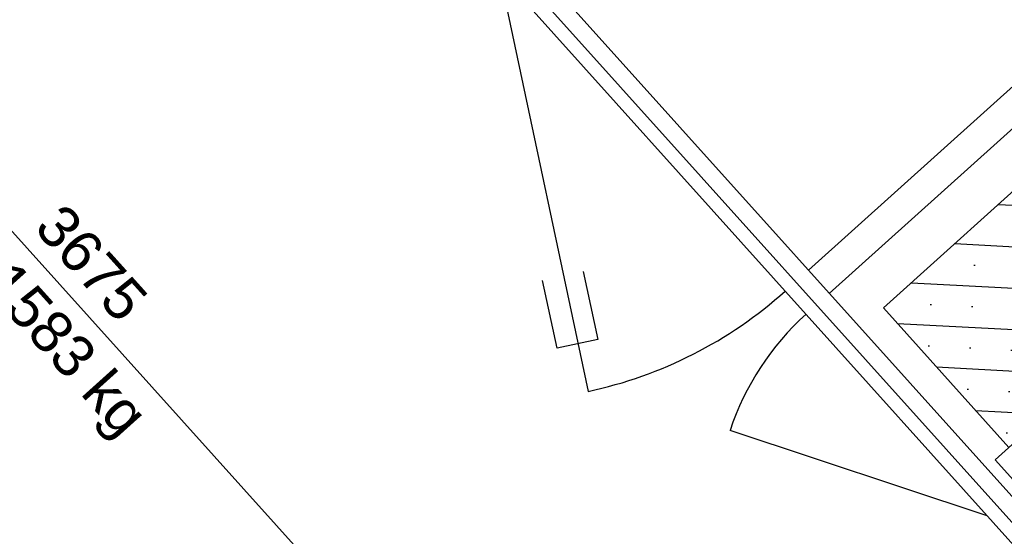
# Model space of a CAD drawing. Header units: millimetres. Extents: x -5775 to 72913, y -36825 to 83180.
# Tile 27 of 48: x 49090 to 50507, y 60849 to 61592. Entities that reach past the tile are written whole.
import ezdxf
from ezdxf.enums import TextEntityAlignment as Align

# ---------------------------------------------------------------- set-up
doc = ezdxf.new("R2010")
doc.units = ezdxf.units.MM
doc.header["$LTSCALE"] = 0.3
doc.layers.add('RLT 1', color=253, linetype='Continuous')
doc.styles.add('Arial', font='arial.ttf', dxfattribs={"width": 0.95, "height": 1.8})
doc.styles.add('ROMANS8', font='arial.ttf')

# ---------------------------------------------------------------- blocks, each defined once
blk = doc.blocks.new('RLT1')
at = {"layer": 'RLT 1', "ltscale": 10}
h = blk.add_hatch(dxfattribs=at)
h.set_pattern_fill('SACNCR', color=256, scale=25, angle=-48.034, style=0)
h.set_pattern_definition([(356.966, (42273.29, -88228.963), (3.151, 59.448), []), (356.966, (42301.44, -88260.26), (3.151, 59.448), [0, -59.5313])])
h.paths.add_polyline_path([(42701.8, -87773), (42291.3, -88142.1), (42110.8, -87941.4), (42521.2, -87572.2)])
for p, q in [((40289.1, -86019), (42746.6, -88751.5)), ((42735.1, -88701.3), (40337.8, -86035.7)), ((42718.3, -88750), (40287.6, -86047.2)), ((39757.9, -86609.7), (42103, -89217.3)), ((42002.9, -87887.1), (42705.5, -87255.2)), ((42032.9, -87920.6), (42735.6, -87288.7)), ((41558.2, -87459.9), (41685.7, -88061.6)), ((42260.2, -88240.5), (41890, -88117.9))]:
    blk.add_line(p, q, dxfattribs=at)
for points in [[(42701.8, -87773), (42291.3, -88142.1), (42110.8, -87941.4), (42521.2, -87572.2)], [(42271.6, -88159.8), (42721.5, -87755.3), (42756.6, -87794.3), (42306.8, -88198.9)]]:
    blk.add_lwpolyline(points, close=True, dxfattribs=at)
at = {"layer": 'RLT 1'}
blk.add_lwpolyline([(41678.6, -87889.1), (41700, -87986.8), (41641.4, -87999.6), (41620, -87902)], dxfattribs=at)
at = {"layer": 'RLT 1', "ltscale": 10}
for centre, radius, start, end in [((41558.2, -87459.9), 615, 281.966, 311.966), ((42260.2, -88240.5), 390, 131.966, 161.666)]:
    blk.add_arc(centre, radius, start, end, dxfattribs=at)
at = {"layer": 'RLT 1', "ltscale": 10, "char_height": 60, "attachment_point": 5, "rotation": 311.966, "style": 'ROMANS8'}
for s, insert in [('\\A1;ca. 1583 kg', (40883.7, -87955.6)), ('\\A1;3675', (40971.1, -87877))]:
    blk.add_mtext(s, dxfattribs=dict(at, insert=insert))
at = {"layer": 'RLT 1', "ltscale": 10, "style": 'Arial'}
blk.add_attdef('TYP', text='', height=40, rotation=311.966, dxfattribs=at).set_placement((42994.8, -86739.5), align=Align.MIDDLE_CENTER)

msp = doc.modelspace()

# ---------------------------------------------------------------- block references
at = {"layer": 'RLT 1'}
msp.add_blockref('RLT1', (8222.3, 149119.1, -91039), dxfattribs=at)

doc.saveas('drawing.dxf')
